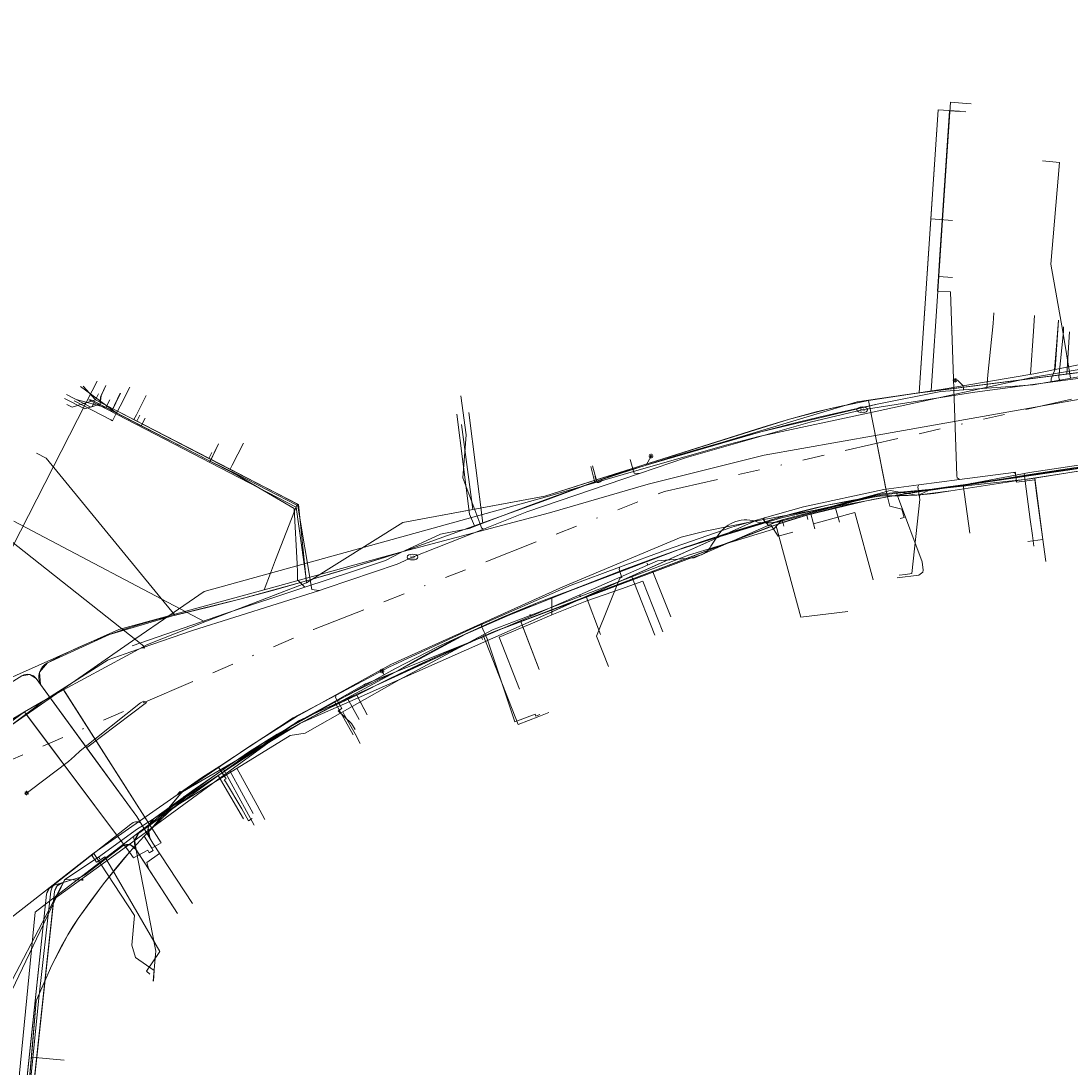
# Model space of a CAD drawing. Header units: metres. Extents: x 191553 to 192958, y 309510 to 310004.
# Tile 27 of 52: x 191921 to 192018, y 309669 to 309766. Entities that reach past the tile are written whole.
import ezdxf
from ezdxf.enums import TextEntityAlignment as Align
from ezdxf.lldxf.tags import DXFTag

# ---------------------------------------------------------------- set-up
doc = ezdxf.new("R2010")
doc.units = ezdxf.units.M
doc.linetypes.add('RI-OVERIG', pattern=[17, 5, -2, 2, -2, 0, -2, 2, -2])
doc.layers.get('0').update_dxf_attribs({"lineweight": 18})
for name, color, linetype, lineweight in [('B-WE-IE-MEUBILAIR_ENEXIS NETBEHEER BV-S', 7, 'Continuous', 18), ('B-WE-KL-DATA_COAXKABEL_10_ZIGGO BV-G', 90, 'KL-DATA-N', 18), ('B-WE-KL-DATA_COAXKABEL_17_ZIGGO BV-G', 90, 'KL-DATA-N', 18), ('B-WE-KL-DATA_COAXKABEL_7_ZIGGO BV-G', 90, 'KL-DATA-N', 18), ('B-WE-KL-DATA_DUCT_ZIGGO BV-G', 90, 'Continuous', 18), ('B-WE-KL-DATA_KABELBED_KPN BV-G', 90, 'Continuous', 18), ('B-WE-KL-DATA_KABELBED_ZIGGO BV-G', 90, 'Continuous', 18), ('B-WE-KL-DATA_MANTELBUIS_ZIGGO BV-G', 90, 'Continuous', 18), ('B-WE-KL-DATA_NV WATERLEIDINGMAATSCHAPPIJ LIMBURG-G', 90, 'KL-DATA-N', 18), ('B-WE-KL-ET_LS_DUCT_ENEXIS NETBEHEER BV-G', 190, 'Continuous', 18), ('B-WE-KL-ET_LS_ENEXIS NETBEHEER BV-G', 190, 'KL-LS-N', 18), ('B-WE-KL-ET_LS_KABELBED_ENEXIS NETBEHEER BV-G', 190, 'Continuous', 18), ('B-WE-KL-ET_MS_ENEXIS NETBEHEER BV-G', 130, 'KL-MS-N', 18), ('B-WE-KL-ET_MS_KABELBED_ENEXIS NETBEHEER BV-G', 130, 'Continuous', 18), ('B-WE-KL-GAS_LD_OVERIG_15_ENEXIS NETBEHEER BV-G', 50, 'KL-GAS-LD-N', 18), ('B-WE-KL-GAS_LD_POLYETHYLEEN PE_25_ENEXIS NETBEHEER BV-G', 50, 'KL-GAS-LD-N', 18), ('B-WE-KL-GAS_LD_POLYVINYLCHLORIDE PVC_63_ENEXIS NETBEHEER BV-G', 50, 'KL-GAS-LD-N', 18), ('B-WE-KL-GAS_LD_POLYVINYLCHLORIDE PVC_90_ENEXIS NETBEHEER BV-G', 50, 'KL-GAS-LD-N', 18), ('B-WE-KL-GAS_LD_SLAGVAST PVC_63_ENEXIS NETBEHEER BV-G', 50, 'KL-GAS-LD-N', 18), ('B-WE-KL-GAS_LD_STAAL_25_ENEXIS NETBEHEER BV-G', 50, 'KL-GAS-LD-N', 18), ('B-WE-KL-GAS_LD_STAAL_30_ENEXIS NETBEHEER BV-G', 50, 'KL-GAS-LD-N', 18), ('B-WE-KL-GAS_LD_STAAL_40_ENEXIS NETBEHEER BV-G', 50, 'KL-GAS-LD-N', 18), ('B-WE-KL-WATER_25_NV WATERLEIDINGMAATSCHAPPIJ LIMBURG-G', 170, 'KL-WATER-N', 18), ('B-WE-KL-WATER_32_NV WATERLEIDINGMAATSCHAPPIJ LIMBURG-G', 170, 'KL-WATER-N', 18), ('B-WE-KL-WATER_33_NV WATERLEIDINGMAATSCHAPPIJ LIMBURG-G', 170, 'KL-WATER-N', 18), ('B-WE-KL-WATER_40_NV WATERLEIDINGMAATSCHAPPIJ LIMBURG-G', 170, 'KL-WATER-N', 18), ('B-WE-KL-WATER_50_NV WATERLEIDINGMAATSCHAPPIJ LIMBURG-G', 170, 'KL-WATER-N', 18), ('B-WE-KL-WATER_60_NV WATERLEIDINGMAATSCHAPPIJ LIMBURG-G', 170, 'KL-WATER-N', 18), ('B-WE-KL-WATER_NV WATERLEIDINGMAATSCHAPPIJ LIMBURG-G', 170, 'KL-WATER-N', 18), ('B-WE-KL-WATER_NV WATERLEIDINGMAATSCHAPPIJ LIMBURG-S', 170, 'Continuous', 18), ('B-WE-RI-VRIJVERVAL_BETON_300_GEMEENTE GULPEN   WITTEM-G', 210, 'RI-OVERIG', 18), ('V-WE-KL-ET_MS_ENEXIS NETBEHEER BV-G', 130, 'KL-MS-V', 18), ('V-WE-KL-ET_MS_KABELBED_ENEXIS NETBEHEER BV-G', 130, 'CONTINUOUS-V', 18), ('V-WE-KL-WATER_100_NV WATERLEIDINGMAATSCHAPPIJ LIMBURG-G', 170, 'KL-WATER-V', 18), ('V-WE-KL-WATER_25_NV WATERLEIDINGMAATSCHAPPIJ LIMBURG-G', 170, 'KL-WATER-V', 18), ('V-WE-KL-WATER_50_NV WATERLEIDINGMAATSCHAPPIJ LIMBURG-G', 170, 'KL-WATER-V', 18)]:
    doc.layers.add(name, color=color, linetype=linetype, lineweight=lineweight)
doc.styles.add('NLCS-ISO', font='NLCS-ISO.ttf')
doc.styles.get("Standard").update_dxf_attribs({"font": 'arial.ttf'})
doc.linetypes.add('CONTINUOUS-V', pattern='A,3.5,[24,NLCS.SHX,S=0.5,R=0,X=0,Y=0],3.5', length=7)
tags = doc.linetypes.add('KL-DATA-N', pattern='A,4,-1,[101,NLCS.SHX,S=0.5,R=0,X=0,Y=0],-1,4,-1,["D",Standard,S=1,R=0,X=-0.25,Y=-0.5],-1.5', length=12.5).pattern_tags.tags
tags[18] = DXFTag(74, 10)
tags = doc.linetypes.add('KL-GAS-LD-N', pattern='A,4,-1,[69,NLCS.SHX,S=0.5,R=0,X=0,Y=0],-1,4,-1,["L",Standard,S=1,R=0,X=0.25,Y=-0.5],-2', length=13).pattern_tags.tags
tags[18] = DXFTag(74, 10)
tags = doc.linetypes.add('KL-LS-N', pattern='A,4,-1,[103,NLCS.SHX,S=0.75,R=0,X=0,Y=0],-1,4,-1,["L",Standard,S=1,R=0,X=0,Y=-0.5],-2', length=13).pattern_tags.tags
tags[18] = DXFTag(74, 10)
tags = doc.linetypes.add('KL-MS-N', pattern='A,4,-1,[103,NLCS.SHX,S=0.75,R=0,X=0,Y=0],-1,4,-1,["M",Standard,S=1,R=0,X=0,Y=-0.5],-2', length=13).pattern_tags.tags
tags[18] = DXFTag(74, 10)
tags = doc.linetypes.add('KL-MS-V', pattern='A,2,[24,NLCS.SHX,S=0.5,R=0,X=0,Y=0],2,-1,[103,NLCS.SHX,S=0.75,R=0,X=0,Y=0],-1,2,[24,NLCS.SHX,S=0.5,R=0,X=0,Y=0],2,-1,["M",Standard,S=1,R=0,X=0,Y=-0.5],-2', length=13).pattern_tags.tags
tags[34] = DXFTag(74, 10)
doc.linetypes.add('KL-WATER-N', pattern='A,7,-0.5,[168,NLCS.SHX,S=0.75,R=0,X=0.75,Y=0],-2', length=9.5)
doc.linetypes.add('KL-WATER-V', pattern='A,3.5,[24,NLCS.SHX,S=0.5,R=0,X=0,Y=0],3.5,-0.5,[168,NLCS.SHX,S=0.75,R=0,X=0.75,Y=0],-2', length=9.5)

# ---------------------------------------------------------------- blocks, each defined once
blk = doc.blocks.new('SIE-MEUBILAIR_PAAL_LICHTMAST-SO')
for points in [[(-0.62, 0), (-1, 0)], [(-0.71, 0.71), (-0.44, 0.44)], [(0, 1), (0, 0.62)], [(0.44, 0.44), (0.71, 0.71)], [(1, 0), (0.62, 0)], [(-0.71, -0.71), (-0.44, -0.44)], [(0, -0.62), (0, -1)], [(0.44, -0.44), (0.71, -0.71)]]:
    blk.add_lwpolyline(points)
blk.add_circle((0, 0), 0.5)
blk = doc.blocks.new('SKL-WATER_BRANDKRAAN_BRANDPUT-SO')
at = {"color": 0, "linetype": 'ByBlock', "lineweight": 18}
blk.add_ellipse((0, 0), major_axis=(2.5, 0), ratio=0.54, dxfattribs=at)
at = {"color": 0, "linetype": 'ByBlock', "lineweight": 18, "style": 'NLCS-ISO'}
blk.add_text('bk', height=1.5, dxfattribs=at).set_placement((0.16, 0), align=Align.MIDDLE_CENTER)

msp = doc.modelspace()

# ---------------------------------------------------------------- linework, layer by layer
at = {"layer": 'B-WE-KL-DATA_COAXKABEL_10_ZIGGO BV-G', "flags": 128}
msp.add_lwpolyline([(191947.293, 309714.06), (191945.187, 309713.257), (191943.046, 309712.436), (191940.871, 309711.596), (191937.9, 309710.441)], dxfattribs=at)
at = {"layer": 'B-WE-KL-DATA_COAXKABEL_17_ZIGGO BV-G', "flags": 128}
for points in [[(192002.968, 309731.483), (192045.342, 309736.895)], [(191899.716, 309681.066), (191899.887, 309681.722), (191900.004, 309682.374), (191900.066, 309683.012), (191900.075, 309683.637), (191900.03, 309684.247), (191899.931, 309684.838), (191908.772, 309694.385), (191910.151, 309695.315), (191911.584, 309696.258), (191913.068, 309697.212), (191914.604, 309698.178), (191916.19, 309699.155), (191917.825, 309700.142), (191919.509, 309701.139), (191921.24, 309702.145), (191923.017, 309703.159), (191924.839, 309704.181), (191933.005, 309691.383)], [(191948.791, 309702.183), (191948.123, 309701.832), (191947.442, 309701.463), (191946.75, 309701.078), (191945.863, 309700.57), (191944.958, 309700.034), (191944.033, 309699.473), (191943.09, 309698.884), (191942.128, 309698.269), (191941.147, 309697.628), (191940.148, 309696.96), (191939.13, 309696.265), (191937.609, 309695.257), (191936.117, 309694.236), (191935.339, 309693.577), (191934.56, 309692.881), (191933.782, 309692.15), (191932.932, 309691.309), (191932.301, 309690.657)], [(191933.005, 309691.383), (191933.782, 309692.15)], [(191932.301, 309690.657), (191931.623, 309689.929), (191930.947, 309689.175), (191930.343, 309688.477), (191929.741, 309687.759)], [(191929.741, 309687.759), (191928.546, 309686.264), (191927.365, 309684.693), (191926.199, 309683.051), (191925.721, 309682.326), (191925.238, 309681.53), (191924.753, 309680.667), (191924.266, 309679.739), (191923.78, 309678.749), (191923.295, 309677.701), (191922.814, 309676.597), (191922.338, 309675.442), (191921.42, 309665.058)]]:
    msp.add_lwpolyline(points, dxfattribs=at)
at = {"layer": 'B-WE-KL-DATA_COAXKABEL_7_ZIGGO BV-G', "flags": 128}
for points in [[(192005.617, 309757.746), (192003.873, 309731.599)], [(192002.968, 309731.483), (192033.086, 309735.33)], [(192017.518, 309733.342), (192002.968, 309731.483)], [(191995.571, 309730.134), (191996.785, 309730.41), (191997.995, 309730.663), (191999.198, 309730.895)], [(192001.092, 309731.217), (191999.198, 309730.895)], [(191999.198, 309730.895), (192000.942, 309722.003), (192001.174, 309721.151)], [(192002.968, 309731.483), (192001.092, 309731.217)], [(192003.873, 309731.599), (192002.968, 309731.483)], [(191993.126, 309729.518), (191994.35, 309729.837)], [(191995.571, 309730.134), (191994.35, 309729.837)], [(191931.614, 309728.993), (191946.54, 309721.282)], [(191956.201, 309719.63), (191969.301, 309722.069), (191978.351, 309724.91), (191989.426, 309728.433), (191990.663, 309728.816), (191991.896, 309729.178)], [(191993.126, 309729.518), (191991.896, 309729.178)], [(191974.032, 309723.554), (191978.351, 309724.91)], [(192000.942, 309722.003), (192002.341, 309722.255), (192003.778, 309722.497), (192005.25, 309722.727), (192006.755, 309722.946), (192007.943, 309723.113)], [(191994.751, 309720.641), (191996.07, 309720.97), (191997.442, 309721.289)], [(191997.442, 309721.289), (191998.867, 309721.595), (191999.894, 309721.802), (192000.942, 309722.003)], [(191992.74, 309720.086), (191993.489, 309720.301)], [(191993.489, 309720.301), (191994.751, 309720.641)], [(191964.555, 309709.518), (191989.187, 309718.903), (191989.892, 309719.164), (191990.628, 309719.421), (191991.309, 309719.646), (191992.013, 309719.868), (191992.74, 309720.086)], [(191968.779, 309706.042), (191967.087, 309710.483), (191989.187, 309718.903)], [(191973.12, 309712.782), (191989.187, 309718.903)], [(191948.791, 309702.183), (191949.447, 309702.518), (191950.091, 309702.836), (191950.723, 309703.136), (191951.343, 309703.42), (191951.95, 309703.686), (191953.462, 309704.453), (191954.993, 309705.21), (191956.542, 309705.956), (191958.11, 309706.69), (191959.695, 309707.414), (191961.298, 309708.127), (191962.918, 309708.828), (191964.555, 309709.518)], [(191952.881, 309701.874), (191951.95, 309703.686)]]:
    msp.add_lwpolyline(points, dxfattribs=at)
at = {"layer": 'B-WE-KL-DATA_DUCT_ZIGGO BV-G', "flags": 128}
for points in [[(192003.873, 309731.599), (192045.342, 309736.895)], [(191988.675, 309719.761), (191967.21, 309710.159)], [(191921.24, 309702.145), (191930.947, 309689.175)], [(191933.005, 309691.383), (191935.659, 309694.561)], [(191935.825, 309694.76), (191935.659, 309694.561)]]:
    msp.add_lwpolyline(points, dxfattribs=at)
at = {"layer": 'B-WE-KL-DATA_KABELBED_KPN BV-G', "flags": 128}
for points in [[(191943.375, 309713.421), (191956.229, 309716.944), (191969.729, 309720.528), (191978.841, 309723.176), (191989.557, 309725.833), (192000, 309727.684), (192052.273, 309736.955), (192053.048, 309739.42), (192054.752, 309744.845), (192055.466, 309750), (192056.895, 309760.301), (192057.626, 309765.574), (192064.838, 309765.949)], [(191906.694, 309691.633), (191931.542, 309708.911), (191934.579, 309711.011), (191937.83, 309713.259), (191943.97, 309714.958), (191969.327, 309721.973), (191978.432, 309724.62), (191986.23, 309726.839), (191989.077, 309727.56), (192000, 309729.922), (192014.446, 309733.047), (192026.55, 309735.077)], [(191928.759, 309730.254), (191926.021, 309730.983)], [(191928.759, 309730.254), (191929.122, 309730.956)], [(191932.017, 309728.571), (191928.759, 309730.254)], [(191932.017, 309728.571), (191932.38, 309729.273)], [(191991.252, 309719.766), (192000, 309722.16), (192000.45, 309722.284), (192006.763, 309722.846), (192014.099, 309724.049), (192043.997, 309728.595), (192053.27, 309728.877), (192053.901, 309728.869), (192054.529, 309728.805), (192055.15, 309728.687), (192055.757, 309728.516), (192056.347, 309728.291), (192056.916, 309728.017), (192057.458, 309727.693), (192057.97, 309727.324), (192058.448, 309726.911), (192058.888, 309726.458), (192059.286, 309725.969), (192059.641, 309725.446), (192059.948, 309724.895), (192060.206, 309724.319), (192060.413, 309723.722), (192060.567, 309723.11), (192061.467, 309718.732)], [(191938.389, 309725.279), (191932.017, 309728.571)], [(191938.389, 309725.279), (191938.726, 309725.995)], [(191944.442, 309716.176), (191946.404, 309721.237), (191940.917, 309724.075), (191938.389, 309725.279)], [(191921.397, 309661.056), (191923.949, 309684.847), (191929.98, 309689.209), (191940.204, 309696.681), (191946.539, 309701.311), (191964.352, 309709.433), (191982.679, 309716.317), (191983.524, 309716.567), (191983.651, 309716.6), (191983.776, 309716.643), (191983.896, 309716.696), (191984.011, 309716.759), (191984.121, 309716.832), (191984.225, 309716.913), (191984.322, 309717.002), (191984.411, 309717.099), (191984.491, 309717.202), (191984.563, 309717.312), (191984.626, 309717.428), (191985.304, 309718.456), (191985.455, 309718.671), (191985.623, 309718.872), (191985.808, 309719.057), (191986.009, 309719.227), (191986.223, 309719.378), (191986.449, 309719.511), (191986.685, 309719.624), (191986.931, 309719.716), (191987.183, 309719.787), (191987.441, 309719.836), (191987.702, 309719.863), (191987.964, 309719.867), (191988.226, 309719.849), (191988.485, 309719.809), (191988.74, 309719.747), (191988.988, 309719.663), (191989.439, 309719.605), (191989.894, 309719.586), (191990.349, 309719.606), (191990.8, 309719.666), (191991.244, 309719.764), (191991.251, 309719.766)], [(191990.362, 309719.628), (191991.251, 309719.766), (191991.252, 309719.766), (191991.378, 309719.283)], [(191943.375, 309713.421), (191943.97, 309714.958), (191944.442, 309716.176)], [(191979.271, 309715.081), (191980.955, 309710.906)], [(191878.608, 309710.809), (191880.089, 309708.215), (191885.113, 309704.128), (191887.148, 309703.201), (191889.104, 309702.118), (191890.97, 309700.886), (191892.734, 309699.512), (191897.26, 309697.308), (191901.735, 309694.647), (191902.109, 309695.198), (191902.522, 309695.719), (191902.973, 309696.209), (191903.459, 309696.663), (191903.977, 309697.081), (191916.743, 309703.858), (191929.945, 309709.741), (191934.579, 309711.011), (191943.375, 309713.421)], [(191951.054, 309703.432), (191952.146, 309701.443)], [(191940.204, 309696.681), (191942.361, 309692.747)]]:
    msp.add_lwpolyline(points, dxfattribs=at)
at = {"layer": 'B-WE-KL-DATA_KABELBED_ZIGGO BV-G', "flags": 128}
for points in [[(192007.613, 309757.613), (192005.617, 309757.746), (192004.944, 309747.666)], [(192004.944, 309747.666), (192003.873, 309731.599)], [(192006.94, 309747.533), (192004.944, 309747.666)], [(192017.773, 309737.239), (192017.518, 309733.342)], [(192033.086, 309735.33), (192017.518, 309733.342)], [(192017.518, 309733.342), (192003.873, 309731.599)], [(191927.795, 309730.97), (191926.661, 309732.228)], [(191927.795, 309730.97), (191925.655, 309730.271)], [(191927.795, 309730.97), (191928.07, 309731.501)], [(191927.795, 309730.97), (191931.614, 309728.993)], [(191974.032, 309723.554), (191991.896, 309729.178), (191995.571, 309730.134), (191999.198, 309730.895)], [(192003.873, 309731.599), (191999.198, 309730.895)], [(191999.319, 309730.277), (191999.198, 309730.895)], [(191925.165, 309730.523), (191925.655, 309730.271)], [(192000.859, 309722.426), (191999.319, 309730.277)], [(191931.89, 309729.527), (191931.614, 309728.993)], [(191938.277, 309725.551), (191931.614, 309728.993)], [(191962.644, 309720.83), (191961.603, 309728.679)], [(192044.626, 309728.129), (192039.937, 309727.773), (192007.943, 309723.113)], [(191938.553, 309726.084), (191938.277, 309725.551)], [(191947.293, 309714.06), (191946.54, 309721.282), (191938.277, 309725.551)], [(191962.644, 309720.83), (191969.301, 309722.069), (191974.032, 309723.554)], [(191973.929, 309723.882), (191974.032, 309723.554)], [(192000.942, 309722.003), (192007.943, 309723.113)], [(192007.943, 309723.113), (192008.552, 309718.649)], [(192000.942, 309722.003), (192000.859, 309722.426)], [(191988.675, 309719.761), (191998.867, 309721.595)], [(191993.489, 309720.301), (191998.867, 309721.595)], [(191998.867, 309721.595), (192000.942, 309722.003)], [(192002.112, 309719.991), (192002.482, 309720.092), (192002.27, 309720.867), (192001.174, 309721.151)], [(191947.293, 309714.06), (191956.201, 309719.63), (191962.644, 309720.83)], [(191990.628, 309719.421), (191993.489, 309720.301)], [(191993.603, 309719.892), (191993.489, 309720.301)], [(191937.9, 309710.441), (191920.249, 309719.752)], [(191935.825, 309694.76), (191942.046, 309698.957), (191946.349, 309701.664), (191955.082, 309706.497), (191970.958, 309713.696), (191981.909, 309718.271), (191984.112, 309718.836), (191988.675, 309719.761)], [(191972.808, 309712.663), (191988.675, 309719.761)], [(191973.12, 309712.782), (191990.628, 309719.421)], [(191997.299, 309711.397), (191992.932, 309710.892), (191990.628, 309719.421)], [(191937.9, 309710.441), (191947.293, 309714.06)], [(191967.087, 309710.483), (191972.808, 309712.663)], [(191967.21, 309710.159), (191972.808, 309712.663)], [(191972.808, 309712.663), (191973.12, 309712.782)], [(191974.456, 309709.278), (191973.12, 309712.782)], [(191924.839, 309704.181), (191932.609, 309708.362), (191937.9, 309710.441)], [(191951.95, 309703.686), (191954.993, 309705.21), (191959.695, 309707.414), (191964.555, 309709.518), (191967.087, 309710.483)], [(191967.21, 309710.159), (191967.087, 309710.483)], [(191952.077, 309703.439), (191967.21, 309710.159)], [(191968.779, 309706.042), (191967.21, 309710.159)], [(191921.24, 309702.145), (191924.839, 309704.181)], [(191924.839, 309704.181), (191924.989, 309703.946)], [(191946.75, 309701.078), (191949.447, 309702.518), (191951.95, 309703.686)], [(191952.077, 309703.439), (191951.95, 309703.686)], [(191946.75, 309701.078), (191952.077, 309703.439)], [(191952.881, 309701.874), (191952.077, 309703.439)], [(191905.147, 309690.471), (191907.063, 309691.651), (191912.895, 309696.033), (191921.24, 309702.145)], [(191906.257, 309691.669), (191908.772, 309694.385), (191914.604, 309698.178), (191921.24, 309702.145)], [(191921.24, 309702.145), (191921.721, 309701.502)], [(191921.721, 309701.502), (191929.779, 309690.735)], [(191935.825, 309694.76), (191946.75, 309701.078)], [(191939.13, 309696.265), (191943.09, 309698.884), (191946.75, 309701.078)], [(191933.005, 309691.383), (191934.56, 309692.881), (191936.117, 309694.236), (191939.13, 309696.265)], [(191941.471, 309692.261), (191939.13, 309696.265)], [(191933.005, 309691.383), (191935.563, 309694.446)], [(191935.563, 309694.446), (191935.424, 309694.562), (191935.615, 309694.79), (191935.754, 309694.675)], [(191935.563, 309694.446), (191935.659, 309694.561)], [(191935.659, 309694.561), (191935.754, 309694.675)], [(191935.754, 309694.675), (191935.825, 309694.76)], [(191932.301, 309690.657), (191933.005, 309691.383)], [(191932.789, 309691.722), (191933.005, 309691.383)], [(191933.005, 309691.383), (191933.858, 309690.047), (191932.998, 309689.558)], [(191929.779, 309690.735), (191930.947, 309689.175)], [(191930.947, 309689.175), (191932.301, 309690.657)], [(191932.998, 309689.558), (191932.301, 309690.657)], [(191921.879, 309670.25), (191922.338, 309675.442), (191923.78, 309678.749), (191925.238, 309681.53), (191926.199, 309683.051), (191928.546, 309686.264), (191930.947, 309689.175)], [(191930.947, 309689.175), (191931.329, 309688.665), (191932.647, 309689.364), (191932.775, 309689.122), (191933.131, 309689.323)], [(191932.998, 309689.558), (191933.131, 309689.323)], [(191923.239, 309660.589), (191921.925, 309661.418), (191921.668, 309661.914), (191921.524, 309662.562), (191921.418, 309663.711), (191921.42, 309665.058), (191921.879, 309670.25)], [(191921.879, 309670.25), (191924.914, 309669.952)]]:
    msp.add_lwpolyline(points, dxfattribs=at)
at = {"layer": 'B-WE-KL-DATA_MANTELBUIS_ZIGGO BV-G', "flags": 128}
msp.add_lwpolyline([(191932.789, 309691.722), (191924.989, 309703.946)], dxfattribs=at)
at = {"layer": 'B-WE-KL-DATA_NV WATERLEIDINGMAATSCHAPPIJ LIMBURG-G', "flags": 128}
for points in [[(191793.197, 309618.654), (191793.313, 309618.572), (191794.389, 309618.757), (191809.731, 309620.408), (191816.406, 309622.486), (191847.38, 309635.647), (191860.892, 309642.361), (191873.887, 309649.841), (191884.138, 309656.641), (191892.178, 309659.962), (191900.616, 309662.48), (191918.43, 309672.995), (191924.979, 309686.654), (191926.529, 309686.579), (191926.634, 309686.674)], [(191926.634, 309686.674), (191926.629, 309686.574)]]:
    msp.add_lwpolyline(points, dxfattribs=at)
at = {"layer": 'B-WE-KL-ET_LS_DUCT_ENEXIS NETBEHEER BV-G', "flags": 128}
msp.add_lwpolyline([(191931.616, 309692.465), (191927.508, 309698.104)], dxfattribs=at)
at = {"layer": 'B-WE-KL-ET_LS_ENEXIS NETBEHEER BV-G', "flags": 128}
for points in [[(192017.848, 309732.952), (192017.13, 309737.282), (192016.043, 309743.492), (192016.825, 309752.88), (192015.253, 309753.022)], [(192010.136, 309732.032), (192010.219, 309733.267), (192010.714, 309738.007), (192010.78, 309739.005)], [(192016.062, 309732.64), (192016.078, 309732.885), (192016.437, 309733.787), (192016.732, 309738.31)], [(191947.304, 309714.233), (191951.78, 309715.553), (191956.232, 309716.95), (191959.546, 309718.152), (191969.408, 309721.684), (191973.866, 309723.345), (191976.256, 309724.151), (191978.656, 309724.929), (191989.258, 309728.012), (192000, 309730.562), (192005.884, 309731.715), (192014.395, 309732.349), (192019.151, 309733.18)], [(192007.974, 309731.871), (192007.953, 309732.261), (192007.426, 309732.76), (192007.196, 309732.76)], [(191928.208, 309730.415), (191928.255, 309731.211), (191928.759, 309732.269)], [(191927.671, 309730.693), (191927.487, 309730.335), (191926.814, 309730.12), (191924.949, 309731.084)], [(191928.03, 309730.507), (191927.37, 309730.283), (191925.132, 309731.44)], [(191947.304, 309714.233), (191946.339, 309721.048), (191927.178, 309730.947)], [(191929.281, 309729.861), (191930.099, 309731.577)], [(191962.795, 309719.316), (191962.357, 309720.383), (191961.179, 309729.632)], [(191935.137, 309711.068), (191923.238, 309725.567), (191922.348, 309726.024)], [(191938.342, 309725.18), (191939.159, 309726.896)], [(191978.656, 309724.929), (191979.117, 309725.756)], [(191973.896, 309723.458), (191973.559, 309724.815)], [(191973.866, 309723.345), (191973.896, 309723.458)], [(192014.549, 309723.717), (192015.299, 309718.043), (192013.911, 309717.858)], [(192000, 309722.058), (192000.477, 309722.188)], [(192001.783, 309722.328), (192001.962, 309721.847)], [(191996.089, 309721.171), (191996.506, 309719.65)], [(192001.962, 309721.847), (192004.137, 309716.006), (192004.257, 309715.221), (192004.217, 309715.027)], [(191971.946, 309713.444), (191982.278, 309717.341)], [(192004.217, 309715.027), (192003.832, 309714.766), (192001.832, 309714.524)], [(191933.104, 309690.02), (191931.616, 309692.465), (191922.733, 309704.657), (191922.642, 309705.793), (191923.374, 309706.666), (191929.1, 309709.283), (191935.137, 309711.068), (191941.266, 309712.586), (191947.304, 309714.233)], [(191969.957, 309711.084), (191973.182, 309712.377), (191976.388, 309713.495), (191978.365, 309714.196), (191980.206, 309709.535)], [(191969.946, 309712.644), (191969.957, 309711.084)], [(191969.957, 309711.084), (191968.378, 309710.433), (191965.077, 309709.027), (191966.966, 309704.236)], [(191959.402, 309708.136), (191964.225, 309710.355)], [(191921.015, 309705.474), (191921.727, 309705.595), (191922.335, 309705.204), (191931.616, 309692.465)], [(191937.002, 309695.03), (191942.032, 309698.472), (191944.572, 309700.065), (191955.464, 309706.114)], [(191954.458, 309705.555), (191954.266, 309705.906)], [(191932.516, 309702.991), (191932.51, 309703.002), (191932.26, 309703.117), (191931.957, 309702.975), (191926.388, 309698.529), (191925.858, 309698.042), (191925.322, 309697.563), (191921.777, 309694.887)], [(191926.987, 309698.819), (191932.516, 309702.991)], [(191949.906, 309703.027), (191951.592, 309700.013)], [(191939.638, 309696.834), (191942.463, 309691.663)], [(191921.777, 309694.887), (191921.44, 309694.633)], [(191932.814, 309690.497), (191932.669, 309691.445), (191933.164, 309692.266)], [(191931.983, 309691.862), (191933.104, 309690.02)], [(191927.659, 309689.063), (191931.421, 309683.328), (191931.17, 309680.587), (191931.512, 309679.433), (191933.214, 309678.245), (191933.147, 309677.247)], [(191932.547, 309688.211), (191933.726, 309689.069)], [(191932.689, 309687.663), (191932.547, 309688.211)], [(191923.732, 309685.768), (191923.813, 309685.952), (191923.93, 309686.116), (191924.077, 309686.254)], [(191921.192, 309661.186), (191921.477, 309664.615), (191922.537, 309675.419), (191923.689, 309685.571), (191923.732, 309685.768)]]:
    msp.add_lwpolyline(points, dxfattribs=at)
at = {"layer": 'B-WE-KL-ET_LS_KABELBED_ENEXIS NETBEHEER BV-G', "flags": 128}
for points in [[(191978.656, 309724.929), (191981.292, 309725.75), (191983.937, 309726.537), (191986.593, 309727.291), (191989.258, 309728.012), (191991.931, 309728.7), (191994.613, 309729.354), (191997.303, 309729.975), (192000, 309730.562)], [(192000.477, 309722.188), (192014.155, 309723.653), (192029.659, 309726.168), (192029.805, 309726.218), (192029.943, 309726.288), (192030.07, 309726.377), (192030.182, 309726.483), (192030.278, 309726.604), (192030.356, 309726.738), (192030.413, 309726.882), (192030.45, 309727.032)], [(191982.278, 309717.341), (191991.164, 309720.054), (192000, 309722.058)], [(191947.304, 309714.233), (191949.545, 309714.883), (191951.78, 309715.553), (191954.009, 309716.242), (191956.232, 309716.95)], [(191922.733, 309704.657), (191922.627, 309704.929), (191922.575, 309705.216), (191922.58, 309705.508), (191922.642, 309705.793), (191922.757, 309706.061), (191922.922, 309706.302), (191923.13, 309706.506), (191923.374, 309706.666), (191924.77, 309707.396), (191926.191, 309708.075), (191927.635, 309708.705), (191929.1, 309709.283), (191930.585, 309709.809), (191932.087, 309710.282), (191933.605, 309710.702), (191935.191, 309711.08), (191938.233, 309711.815), (191941.266, 309712.586), (191944.29, 309713.392), (191947.304, 309714.233)], [(191964.225, 309710.355), (191971.946, 309713.444)], [(191955.464, 309706.114), (191959.402, 309708.136)], [(191917.536, 309703.338), (191919.287, 309704.387), (191921.015, 309705.474), (191921.182, 309705.553), (191921.36, 309705.601), (191921.544, 309705.615), (191921.727, 309705.595), (191921.904, 309705.541), (191922.068, 309705.456), (191922.213, 309705.342), (191922.335, 309705.204), (191922.733, 309704.657)], [(191927.508, 309698.104), (191922.733, 309704.657)], [(191932.814, 309690.497), (191932.716, 309690.721), (191932.658, 309690.958), (191932.642, 309691.202), (191932.669, 309691.445), (191932.737, 309691.68), (191932.844, 309691.899), (191932.988, 309692.096), (191933.164, 309692.266), (191937.002, 309695.03)], [(191931.983, 309691.862), (191931.616, 309692.465)], [(191931.983, 309691.862), (191931.876, 309691.925), (191931.758, 309691.967), (191931.635, 309691.986), (191931.511, 309691.982), (191931.389, 309691.955), (191931.275, 309691.906), (191931.172, 309691.836), (191931.083, 309691.749), (191924.077, 309686.254)], [(191931.983, 309691.862), (191932.814, 309690.497)], [(191932.814, 309690.497), (191933.104, 309690.02), (191936.756, 309684.432)]]:
    msp.add_lwpolyline(points, dxfattribs=at)
at = {"layer": 'B-WE-KL-ET_MS_ENEXIS NETBEHEER BV-G', "flags": 128}
for points in [[(192062.331, 309721.411), (192061.831, 309721.576), (192061.523, 309722.003), (192059.577, 309724.962), (192056.793, 309727.151), (192052.427, 309728.677), (192047.804, 309728.813), (192041.206, 309727.859), (192006.809, 309722.549), (192003.667, 309722.166), (192000.503, 309722.091)], [(192000, 309722.024), (191995.535, 309721.246), (191991.137, 309720.15), (191981.427, 309717.046), (191971.897, 309713.424)], [(191968.749, 309712.262), (191961.976, 309709.298), (191955.466, 309705.795), (191943.138, 309699.148), (191931.8, 309690.926), (191931.423, 309690.194), (191931.573, 309689.385)], [(191923.294, 309685.286), (191923.517, 309685.815), (191923.994, 309686.135), (191926.33, 309686.842), (191926.562, 309686.924), (191926.774, 309687.05), (191930.325, 309689.772), (191931.031, 309689.843), (191931.573, 309689.385)], [(192057.217, 309542.25), (192051.807, 309546.742), (192043.17, 309554.576), (192036.745, 309561.174), (192000, 309598.983), (191991.551, 309607.591), (191980.246, 309618.482), (191968.499, 309628.895), (191964.756, 309632.083), (191960.919, 309635.158), (191954.672, 309639.779), (191948.214, 309644.098), (191942.012, 309648.066), (191935.749, 309651.935), (191923.053, 309659.676), (191921.994, 309660.962), (191921.602, 309662.582), (191921.782, 309664.66), (191924.028, 309685.541), (191924.261, 309686.057), (191924.739, 309686.36)]]:
    msp.add_lwpolyline(points, dxfattribs=at)
at = {"layer": 'B-WE-KL-ET_MS_KABELBED_ENEXIS NETBEHEER BV-G', "flags": 128}
for points in [[(191930.325, 309689.772), (191930.492, 309689.843), (191930.671, 309689.879), (191930.853, 309689.879), (191931.031, 309689.843), (191931.198, 309689.772), (191931.349, 309689.669), (191931.475, 309689.538), (191931.573, 309689.385)], [(191935.37, 309683.524), (191931.573, 309689.385)], [(191921.397, 309667.612), (191923.294, 309685.286), (191923.32, 309685.429), (191923.367, 309685.567), (191923.433, 309685.697), (191923.517, 309685.815), (191923.617, 309685.921), (191923.732, 309686.01), (191923.858, 309686.082), (191923.994, 309686.135), (191924.739, 309686.36)], [(191924.028, 309685.541), (191924.057, 309685.681), (191924.107, 309685.816), (191924.175, 309685.942), (191924.261, 309686.057), (191924.362, 309686.158), (191924.478, 309686.244), (191924.604, 309686.311), (191924.739, 309686.36)], [(191924.739, 309686.36), (191926.33, 309686.842)]]:
    msp.add_lwpolyline(points, dxfattribs=at)
at = {"layer": 'B-WE-KL-GAS_LD_OVERIG_15_ENEXIS NETBEHEER BV-G', "flags": 128}
for points in [[(191928.258, 309730.503), (191928.238, 309730.6), (191928.328, 309731.365), (191928.759, 309732.269)], [(191974.096, 309723.411), (191973.694, 309724.856)], [(192014.14, 309719.917), (192014.343, 309718.432)], [(192014.343, 309718.432), (192014.478, 309717.44)], [(191950.804, 309701.843), (191951.772, 309700.094)], [(191966.852, 309700.957), (191968.735, 309701.714)], [(191968.735, 309701.714), (191969.663, 309702.087)], [(191951.772, 309700.094), (191952.262, 309699.222)], [(191942.736, 309693.523), (191943.456, 309692.206)], [(191933.359, 309679.738), (191933.117, 309677.249)]]:
    msp.add_lwpolyline(points, dxfattribs=at)
at = {"layer": 'B-WE-KL-GAS_LD_POLYETHYLEEN PE_25_ENEXIS NETBEHEER BV-G', "flags": 128}
for points in [[(192014.156, 309733.295), (192014.426, 309737.315)], [(192016.386, 309733.734), (192016.589, 309736.315)], [(191927.717, 309730.782), (191927.49, 309730.341), (191926.816, 309730.123), (191924.945, 309731.078)], [(191928.074, 309730.598), (191928.031, 309730.508), (191927.371, 309730.285), (191925.13, 309731.436)], [(191929.324, 309729.952), (191930.098, 309731.577)], [(191963.571, 309719.556), (191962.269, 309729.776)], [(191938.386, 309725.269), (191939.16, 309726.895)], [(192013.575, 309724.152), (192014.14, 309719.917)], [(191974.541, 309723.608), (191974.557, 309723.529), (191974.544, 309723.465), (191974.502, 309723.413), (191974.431, 309723.376), (191974.277, 309723.322), (191974.215, 309723.31), (191974.164, 309723.32), (191974.125, 309723.354), (191974.096, 309723.411)], [(191977.345, 309714.605), (191977.528, 309714.143)], [(191963.596, 309709.23), (191966.852, 309700.957)], [(191950.639, 309702.14), (191950.804, 309701.843)], [(191940.873, 309696.933), (191942.736, 309693.523)], [(191931.313, 309690.614), (191933.33, 309680.33), (191933.366, 309680.035), (191933.359, 309679.738)]]:
    msp.add_lwpolyline(points, dxfattribs=at)
at = {"layer": 'B-WE-KL-GAS_LD_POLYVINYLCHLORIDE PVC_63_ENEXIS NETBEHEER BV-G', "flags": 128}
msp.add_lwpolyline([(191975.793, 309724.053), (191998.138, 309730.775), (192005.898, 309731.914), (192014.468, 309733.347), (192026.505, 309735.776), (192045.334, 309736.995), (192052.172, 309738.932)], dxfattribs=at)
at = {"layer": 'B-WE-KL-GAS_LD_POLYVINYLCHLORIDE PVC_90_ENEXIS NETBEHEER BV-G', "flags": 128}
msp.add_lwpolyline([(191920.096, 309661.811), (191922.238, 309683.641), (191933.995, 309692.675), (191945.774, 309699.967), (191947.165, 309700.172), (191955.85, 309705.093), (191964.482, 309709.704), (191982.572, 309716.597), (191990.413, 309719.019), (191991.218, 309719.861), (191999.999, 309722.177), (192000.451, 309722.284), (192006.768, 309722.847), (192014.077, 309724.248), (192043.994, 309728.695), (192045.627, 309728.839), (192047.263, 309728.93), (192048.901, 309728.967), (192050.54, 309728.952)], dxfattribs=at)
at = {"layer": 'B-WE-KL-GAS_LD_SLAGVAST PVC_63_ENEXIS NETBEHEER BV-G', "flags": 128}
for points in [[(191946.466, 309714.342), (191946.475, 309715.012), (191946.441, 309715.818), (191946.151, 309720.92), (191940.874, 309723.984), (191927.638, 309730.823), (191927.268, 309730.999)], [(191962.323, 309719.065), (191963.571, 309719.556), (191967.992, 309721.242), (191972.438, 309722.861), (191975.793, 309724.053)], [(191947.147, 309713.652), (191951.546, 309715.105), (191954.597, 309716.132), (191955.953, 309716.835), (191959.662, 309718.537), (191962.323, 309719.065)], [(191947.147, 309713.652), (191946.466, 309714.342)], [(191931.179, 309708.237), (191939.816, 309711.231), (191947.147, 309713.652)]]:
    msp.add_lwpolyline(points, dxfattribs=at)
at = {"layer": 'B-WE-KL-GAS_LD_STAAL_25_ENEXIS NETBEHEER BV-G', "flags": 128}
for points in [[(192007.866, 309758.363), (192008.662, 309758.31)], [(192014.426, 309737.315), (192014.523, 309738.755)], [(192016.589, 309736.315), (192016.745, 309738.309)], [(191927.496, 309731.796), (191927.955, 309732.685)], [(191993.83, 309720.55), (191994.116, 309719.514)], [(191994.116, 309719.514), (191997.944, 309720.553), (191999.631, 309714.342)], [(191994.116, 309719.514), (191994.247, 309719.04), (191994.246, 309719.031)], [(191977.528, 309714.143), (191979.467, 309709.234)]]:
    msp.add_lwpolyline(points, dxfattribs=at)
at = {"layer": 'B-WE-KL-GAS_LD_STAAL_30_ENEXIS NETBEHEER BV-G', "flags": 128}
for points in [[(192006.039, 309747.544), (192006.766, 309758.437), (192007.866, 309758.363)], [(192005.633, 309741.458), (192006.039, 309747.544)], [(191926.899, 309730.641), (191927.496, 309731.796)]]:
    msp.add_lwpolyline(points, dxfattribs=at)
at = {"layer": 'B-WE-KL-GAS_LD_STAAL_40_ENEXIS NETBEHEER BV-G', "flags": 128}
for points in [[(192004.987, 309731.78), (192005.633, 309741.458)], [(191910.113, 309701.12), (191912.522, 309702.547), (191926.899, 309730.641)]]:
    msp.add_lwpolyline(points, dxfattribs=at)
at = {"layer": 'B-WE-KL-WATER_25_NV WATERLEIDINGMAATSCHAPPIJ LIMBURG-G', "flags": 128}
for points in [[(192005.76, 309743.895), (192006.679, 309757.664), (192008.176, 309757.565)], [(192007.369, 309723.939), (192006.764, 309740.922), (192005.567, 309741.002)], [(192016.78, 309733.066), (192017.204, 309737.277), (192017.21, 309737.711)], [(191929.353, 309730.046), (191926.426, 309732.203)], [(191930.071, 309730.365), (191930.989, 309732.142)], [(191929.206, 309729.123), (191925.84, 309730.853)], [(191931.581, 309729.583), (191932.498, 309731.359)], [(191961.724, 309723.749), (191962.024, 309727.738), (191961.547, 309731.333)], [(191929.75, 309729.743), (191929.353, 309730.046)], [(191929.841, 309729.921), (191930.071, 309730.365)], [(191931.352, 309729.139), (191931.581, 309729.583)], [(191940.425, 309724.914), (191941.487, 309726.97)], [(191977.501, 309724.36), (191977.196, 309725.45)], [(191940.232, 309724.542), (191940.425, 309724.914)], [(192012.598, 309724.258), (192012.64, 309724.231), (192012.767, 309724.152), (192012.879, 309723.359)], [(191963.387, 309719.313), (191961.724, 309723.749)], [(192008.55, 309723.137), (192008.545, 309723.187), (192008.55, 309723.139), (192008.715, 309723.252)], [(192003.93, 309722.206), (192003.927, 309722.156), (192003.919, 309722.006)], [(192003.945, 309721.744), (192003.207, 309714.902), (192002.611, 309714.834)], [(191978.798, 309715.683), (191978.785, 309715.731), (191978.744, 309715.876)], [(191976.24, 309714.475), (191974.061, 309709.12), (191975.181, 309706.319)], [(191972.527, 309712.958), (191972.546, 309712.912), (191972.601, 309712.772)], [(191963.462, 309709.017), (191963.48, 309708.97), (191963.535, 309708.831)], [(191963.991, 309708.875), (191966.542, 309701.202), (191968.403, 309701.935), (191968.476, 309701.749), (191968.848, 309701.896)], [(191950.223, 309703.294), (191950.247, 309703.25), (191950.32, 309703.119)], [(191950.215, 309702.241), (191951.459, 309701.062), (191951.772, 309700.495)], [(191939.504, 309696.518), (191939.6, 309696.342)], [(191939.805, 309695.694), (191941.326, 309693.183)], [(191941.326, 309693.183), (191941.487, 309692.888), (191941.925, 309692.086), (191942.277, 309692.278)], [(191927.982, 309688.29), (191928.681, 309688.748), (191929.383, 309687.535), (191933.743, 309680.006), (191932.513, 309678.183), (191932.811, 309677.917)], [(191928.08, 309688.71), (191928.113, 309688.673), (191928.213, 309688.56)]]:
    msp.add_lwpolyline(points, dxfattribs=at)
at = {"layer": 'B-WE-KL-WATER_32_NV WATERLEIDINGMAATSCHAPPIJ LIMBURG-G', "flags": 128}
for points in [[(192005.657, 309742.354), (192005.76, 309743.895)], [(192005.567, 309741.002), (192005.657, 309742.354)], [(192005.657, 309742.354), (192006.954, 309742.268)], [(192016.924, 309732.709), (192016.893, 309732.748), (192016.801, 309732.867), (192016.78, 309733.066)], [(191978.045, 309724.159), (191977.995, 309724.163), (191977.546, 309724.198), (191977.501, 309724.36)], [(192003.843, 309723.095), (192003.816, 309723.053), (192003.737, 309722.926), (192003.91, 309721.941), (192003.945, 309721.744)], [(192007.598, 309723.594), (192007.558, 309723.623), (192007.396, 309723.74), (192007.369, 309723.939)], [(191963.634, 309719.024), (191963.591, 309719.05), (191963.464, 309719.128), (191963.387, 309719.313)], [(191989.605, 309720.063), (191989.573, 309720.025), (191989.476, 309719.91), (191990.006, 309719.31), (191990.2, 309719.359)], [(191976.207, 309715.492), (191976.196, 309715.443), (191976.161, 309715.297), (191976.428, 309714.543), (191976.24, 309714.475)], [(191963.518, 309710.239), (191963.499, 309710.193), (191963.443, 309710.054), (191963.991, 309708.875)], [(191932.129, 309708.048), (191932.179, 309708.042), (191932.327, 309708.024), (191932.262, 309708.213)], [(191950.017, 309703.672), (191950.006, 309703.623), (191949.971, 309703.477), (191950.565, 309702.435), (191950.215, 309702.241)], [(191939.281, 309697.134), (191939.261, 309697.088), (191939.2, 309696.952), (191939.869, 309695.956), (191939.694, 309695.86), (191939.805, 309695.694)], [(191927.56, 309689.017), (191927.547, 309688.969), (191927.508, 309688.824), (191927.895, 309688.241), (191927.982, 309688.29)]]:
    msp.add_lwpolyline(points, dxfattribs=at)
at = {"layer": 'B-WE-KL-WATER_33_NV WATERLEIDINGMAATSCHAPPIJ LIMBURG-G', "flags": 128}
msp.add_lwpolyline([(192002.611, 309714.834), (192002.015, 309714.766)], dxfattribs=at)
at = {"layer": 'B-WE-KL-WATER_40_NV WATERLEIDINGMAATSCHAPPIJ LIMBURG-G', "flags": 128}
for points in [[(192037.966, 309735.522), (192033.457, 309734.919), (192016.924, 309732.709), (192009.019, 309731.652), (191998.617, 309730.042)], [(191914.592, 309676.408), (191914.118, 309676.687), (191913.687, 309676.941), (191914.784, 309677.471), (191916.083, 309679.397), (191917.267, 309680.781), (191918.938, 309682.327), (191927.56, 309689.017), (191927.684, 309689.114), (191937.592, 309696.029), (191939.281, 309697.134), (191946.067, 309701.573), (191950.017, 309703.672), (191954.89, 309706.262), (191962.883, 309709.96), (191963.518, 309710.239), (191971.738, 309713.844), (191976.207, 309715.492), (191980.535, 309717.088), (191986.561, 309719.207), (191989.605, 309720.063), (191993.207, 309721.076), (192000.602, 309722.664), (192003.843, 309723.095), (192007.598, 309723.594), (192012.598, 309724.258), (192012.796, 309724.284)]]:
    msp.add_lwpolyline(points, dxfattribs=at)
at = {"layer": 'B-WE-KL-WATER_50_NV WATERLEIDINGMAATSCHAPPIJ LIMBURG-G', "flags": 128}
for points in [[(191929.841, 309729.921), (191929.75, 309729.743)], [(191931.352, 309729.139), (191929.841, 309729.921)], [(191929.75, 309729.743), (191929.384, 309729.031), (191929.206, 309729.123)], [(191940.232, 309724.542), (191931.352, 309729.139)], [(191940.232, 309724.542), (191946.449, 309721.324), (191947.793, 309713.454)], [(191948.485, 309713.351), (191948.436, 309713.358), (191947.793, 309713.454)]]:
    msp.add_lwpolyline(points, dxfattribs=at)
at = {"layer": 'B-WE-KL-WATER_60_NV WATERLEIDINGMAATSCHAPPIJ LIMBURG-G', "flags": 128}
msp.add_lwpolyline([(191902.007, 309686.988), (191902.789, 309687.906), (191903.504, 309688.465), (191907.721, 309691.714), (191912.818, 309695.514), (191922.946, 309703.082), (191928.969, 309706.956), (191932.129, 309708.048), (191936.778, 309709.654), (191948.485, 309713.351), (191949.116, 309713.55), (191955.676, 309715.791), (191957.084, 309716.435), (191963.634, 309719.024), (191967.635, 309720.605), (191978.045, 309724.159), (191982.389, 309725.642), (191993.804, 309728.893), (191998.617, 309730.042)], dxfattribs=at)
at = {"layer": 'B-WE-KL-WATER_NV WATERLEIDINGMAATSCHAPPIJ LIMBURG-G', "flags": 128}
for points in [[(192012.879, 309723.359), (192014.552, 309723.568), (192014.783, 309721.872), (192015.581, 309716.027)], [(191990.2, 309719.359), (191990.857, 309718.362), (191992.206, 309718.736)], [(191990.693, 309719.694), (191990.647, 309719.674), (191990.51, 309719.614)], [(191932.262, 309708.213), (191919.904, 309717.988), (191919.46, 309718.216)], [(191936.061, 309694.181), (191936.033, 309694.222), (191935.949, 309694.346)]]:
    msp.add_lwpolyline(points, dxfattribs=at)
at = {"layer": 'B-WE-RI-VRIJVERVAL_BETON_300_GEMEENTE GULPEN   WITTEM-G', "flags": 128}
for points in [[(191980.36, 309722.5), (192017.947, 309731.014)], [(191947.931, 309709.738), (191980.36, 309722.5)], [(191900.805, 309689.434), (191947.931, 309709.738)]]:
    msp.add_lwpolyline(points, dxfattribs=at)
at = {"layer": 'V-WE-KL-ET_MS_ENEXIS NETBEHEER BV-G', "flags": 128}
for points in [[(191935.37, 309683.524), (191931.475, 309689.538)], [(191923.294, 309685.286), (191920.926, 309663.233)]]:
    msp.add_lwpolyline(points, dxfattribs=at)
at = {"layer": 'V-WE-KL-ET_MS_KABELBED_ENEXIS NETBEHEER BV-G', "flags": 128}
msp.add_lwpolyline([(192006.809, 309722.549), (192005.243, 309722.319), (192003.667, 309722.166), (192002.086, 309722.09), (192000.503, 309722.091), (192000, 309722.024), (191998.879, 309721.86), (191997.76, 309721.675), (191996.646, 309721.47), (191995.535, 309721.246), (191994.428, 309721.002), (191993.326, 309720.737), (191992.229, 309720.454), (191991.137, 309720.15), (191988.694, 309719.423), (191986.261, 309718.663), (191983.838, 309717.871), (191981.427, 309717.046), (191979.026, 309716.188), (191976.637, 309715.299), (191974.261, 309714.377), (191971.897, 309713.424), (191970.318, 309712.857), (191968.749, 309712.262), (191967.034, 309711.573), (191965.333, 309710.849), (191963.647, 309710.09), (191961.976, 309709.298), (191960.322, 309708.472), (191958.686, 309707.612), (191957.067, 309706.72), (191955.466, 309705.795), (191953.878, 309705.054), (191952.303, 309704.288), (191950.741, 309703.495), (191949.192, 309702.676), (191947.657, 309701.832), (191946.136, 309700.962), (191944.63, 309700.067), (191943.138, 309699.148), (191941.663, 309698.203), (191940.203, 309697.235), (191938.759, 309696.242), (191937.333, 309695.225), (191935.923, 309694.185), (191934.531, 309693.122), (191933.156, 309692.035), (191931.8, 309690.926), (191931.661, 309690.769), (191931.551, 309690.592), (191931.47, 309690.398), (191931.423, 309690.194), (191931.409, 309689.985), (191931.431, 309689.777), (191931.486, 309689.575), (191931.573, 309689.385)], dxfattribs=at)
at = {"layer": 'V-WE-KL-WATER_100_NV WATERLEIDINGMAATSCHAPPIJ LIMBURG-G', "flags": 128}
for points in [[(191979.705, 309716.077), (191983.092, 309716.373), (191990.693, 309719.694), (191990.834, 309719.756), (192001.196, 309722.591), (192003.635, 309722.148), (192003.93, 309722.206), (192004.73, 309722.59), (192008.55, 309723.137), (192017.795, 309724.501), (192038.425, 309727.668), (192046.759, 309728.708), (192049.921, 309729.061), (192055.613, 309728.883), (192059.148, 309725.489)], [(191933.661, 309692.552), (191936.061, 309694.181), (191939.504, 309696.518), (191946.004, 309700.929), (191950.223, 309703.294), (191952.753, 309704.713), (191952.78, 309704.728), (191963.462, 309709.017), (191968.04, 309710.974), (191972.527, 309712.958), (191978.798, 309715.683), (191979.705, 309716.077)], [(191933.661, 309692.552), (191931.977, 309691.505), (191931.687, 309691.324)], [(191931.687, 309691.324), (191928.08, 309688.71), (191924.979, 309686.654)], [(191924.979, 309686.654), (191918.014, 309673.408)]]:
    msp.add_lwpolyline(points, dxfattribs=at)
at = {"layer": 'V-WE-KL-WATER_25_NV WATERLEIDINGMAATSCHAPPIJ LIMBURG-G', "flags": 128}
for points in [[(192017.795, 309724.501), (192017.745, 309724.494), (192017.597, 309724.473)], [(191968.04, 309710.974), (191968.012, 309711.016), (191967.93, 309711.141)]]:
    msp.add_lwpolyline(points, dxfattribs=at)
at = {"layer": 'V-WE-KL-WATER_50_NV WATERLEIDINGMAATSCHAPPIJ LIMBURG-G', "flags": 128}
msp.add_lwpolyline([(191952.753, 309704.713), (191952.709, 309704.688), (191952.622, 309704.639), (191952.604, 309704.686)], dxfattribs=at)

# ---------------------------------------------------------------- block references
at = {"layer": 'B-WE-IE-MEUBILAIR_ENEXIS NETBEHEER BV-S', "xscale": 0.2, "yscale": 0.2, "zscale": 0.2}
for p in [(192007.196, 309732.76), (191979.117, 309725.756), (191954.266, 309705.906), (191921.44, 309694.633)]:
    msp.add_blockref('SIE-MEUBILAIR_PAAL_LICHTMAST-SO', p, dxfattribs=at)
at = {"layer": 'B-WE-KL-WATER_NV WATERLEIDINGMAATSCHAPPIJ LIMBURG-S', "xscale": 0.2, "yscale": 0.2, "zscale": 0.2}
for p in [(191998.617, 309730.042), (191957.084, 309716.435)]:
    msp.add_blockref('SKL-WATER_BRANDKRAAN_BRANDPUT-SO', p, dxfattribs=at)

doc.saveas('drawing.dxf')
